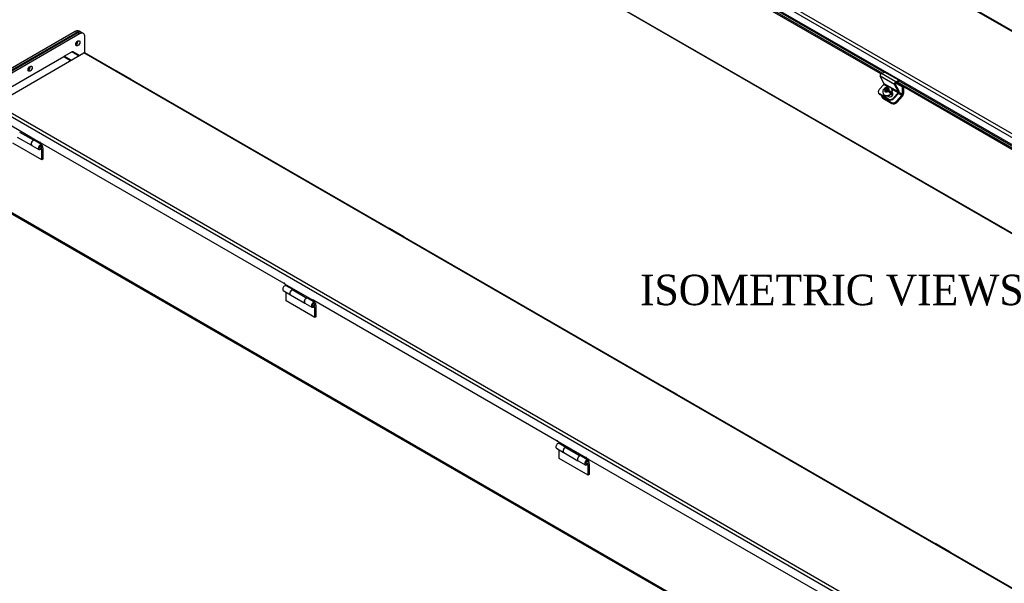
# Model space of a CAD drawing. Header units: inches. Extents: x 1 to 240, y -1 to 159.
# Tile 12 of 14: x 148 to 196, y 106 to 134. Entities that reach past the tile are written whole.
import ezdxf
from ezdxf.enums import TextEntityAlignment as Align

# ---------------------------------------------------------------- set-up
doc = ezdxf.new("R2010")
doc.units = ezdxf.units.IN
doc.header["$MEASUREMENT"] = 0
for name, color, linetype in [('COM40176', 7, 'Continuous'), ('COM52631', 7, 'Continuous'), ('COM70666-2', 7, 'Continuous'), ('COM70693-12', 7, 'Continuous'), ('COM70694-12', 7, 'Continuous'), ('COM70695-2', 7, 'Continuous'), ('Default', 7, 'Continuous'), ('GSK10437', 7, 'Continuous'), ('HNG86641-1', 7, 'Continuous'), ('HNG86641-2', 7, 'Continuous'), ('HNG86641-3', 7, 'Continuous'), ('SCS19420', 7, 'Continuous')]:
    doc.layers.add(name, color=color, linetype=linetype)
doc.styles.add('SEACAD_Times_New_Roman', font='times.ttf')

# ---------------------------------------------------------------- blocks, each defined once
blk = doc.blocks.new('SE5')
at = {"layer": 'COM40176', "color": 7, "linetype": 'Continuous'}
for p, q in [((190.449, 130.599), (190.258, 130.963)), ((190.965, 130.554), (190.258, 130.963)), ((190.318, 131.097), (190.477, 131.173)), ((191.025, 130.689), (190.318, 131.097)), ((191.184, 130.765), (190.477, 131.173)), ((191.025, 130.689), (191.184, 130.765)), ((191.181, 130.716), (191.184, 130.765)), ((190.214, 130.311), (190.439, 130.562)), ((190.658, 130.436), (190.439, 130.562)), ((191.156, 130.191), (190.449, 130.599)), ((191.146, 130.154), (190.837, 130.332)), ((191.156, 130.191), (190.965, 130.554)), ((191.192, 130.232), (191.001, 130.595)), ((191.022, 130.64), (191.181, 130.716)), ((190.181, 130.147), (190.198, 130.114)), ((190.668, 129.845), (190.226, 130.1)), ((190.226, 130.1), (190.243, 130.068)), ((190.685, 129.813), (190.243, 130.068)), ((190.595, 130.006), (190.661, 129.968)), ((190.685, 129.813), (190.668, 129.845)), ((190.858, 130.136), (190.835, 130.15)), ((190.858, 130.136), (190.843, 130.165)), ((190.921, 129.903), (191.146, 130.154)), ((190.921, 129.903), (190.938, 129.871)), ((190.938, 129.871), (191.163, 130.122))]:
    blk.add_line(p, q, dxfattribs=at)
for centre, major_axis, ratio, start_param, end_param in [((190.313, 131.024), (-0.043, -0.0745), 0.57735, 3.839724, 5.934119), ((190.347, 130.234), (0.166, 0.088), 0.767256, 2.021311, 3.592107), ((190.43, 130.579), (-0.0145, -0.0251), 0.57735, 1.22173, 2.792527), ((191.02, 130.616), (-0.043, -0.0745), 0.57735, 3.839724, 5.934119), ((191.02, 130.616), (-0.0145, -0.0251), 0.57735, 3.839724, 5.934119), ((190.364, 130.202), (0.166, 0.088), 0.767256, 3.141593, 3.592107), ((190.751, 130.068), (-0.124, -0.065), 0.767256, 0.450514, 3.559742), ((190.788, 129.98), (-0.166, -0.088), 0.767256, 0.450514, 2.021311), ((190.805, 129.947), (0.166, 0.088), 0.767256, 3.592107, 5.162903), ((190.768, 130.036), (-0.124, -0.065), 0.767256, 3.311973, 3.592107), ((191.137, 130.17), (-0.0145, -0.0251), 0.57735, 1.22173, 2.792527), ((191.137, 130.17), (-0.043, -0.0745), 0.57735, 1.22173, 2.792527)]:
    blk.add_ellipse(centre, major_axis=major_axis, ratio=ratio, start_param=start_param, end_param=end_param, dxfattribs=at)
at = {"layer": 'COM52631', "color": 7, "linetype": 'Continuous'}
for p, q in [((191.031, 130.645), (191.344, 130.464)), ((191.355, 130.47), (191.344, 130.464)), ((191.344, 130.464), (191.344, 130.079)), ((191.412, 130.437), (191.412, 130.117)), ((190.322, 129.984), (190.351, 129.93)), ((190.368, 129.937), (190.81, 129.682)), ((190.368, 129.937), (190.397, 129.883)), ((190.397, 129.883), (190.838, 129.628)), ((191.063, 129.74), (191.325, 130.032)), ((191.091, 129.686), (191.353, 129.978)), ((191.165, 130.124), (191.325, 130.032)), ((191.344, 130.079), (191.191, 130.167)), ((190.81, 129.682), (190.838, 129.628)), ((191.063, 129.74), (191.091, 129.686))]:
    blk.add_line(p, q, dxfattribs=at)
for centre, major_axis, ratio, start_param, end_param in [((190.489, 130.071), (0.166, 0.088), 0.767256, 2.813297, 3.592107), ((190.517, 130.017), (0.166, 0.088), 0.767256, 3.141593, 3.592107), ((191.31, 130.059), (-0.024, -0.0416), 0.57735, 1.22173, 2.356194), ((191.31, 130.059), (-0.072, -0.124), 0.57735, 1.22173, 2.356194), ((190.93, 129.816), (-0.166, -0.088), 0.767256, 0.450514, 2.021311), ((190.958, 129.762), (-0.166, -0.088), 0.767256, 0.450514, 2.021311)]:
    blk.add_ellipse(centre, major_axis=major_axis, ratio=ratio, start_param=start_param, end_param=end_param, dxfattribs=at)
at = {"layer": 'COM70693-12', "color": 7, "linetype": 'Continuous'}
for p, q in [((148.72, 150.977), (232.822, 102.421)), ((148.742, 150.928), (232.822, 102.385))]:
    blk.add_line(p, q, dxfattribs=at)
at = {"layer": 'COM70694-12', "color": 7, "linetype": 'Continuous'}
for p, q in [((153.471, 158.148), (237.241, 109.784)), ((237.273, 109.802), (153.525, 158.154)), ((149.04, 155.502), (232.81, 107.137)), ((149.116, 155.634), (232.886, 107.27)), ((232.81, 106.778), (149.04, 155.143)), ((177.748, 138.503), (190.459, 131.164)), ((190.295, 131.081), (177.607, 138.407)), ((190.358, 131.116), (177.675, 138.439)), ((191.183, 130.746), (203.894, 123.408)), ((203.73, 123.325), (191.042, 130.65)), ((203.793, 123.359), (191.11, 130.682))]:
    blk.add_line(p, q, dxfattribs=at)
at = {"layer": 'SCS19420', "color": 7, "linetype": 'Continuous'}
for p, q in [((190.432, 130.319), (190.428, 130.315)), ((190.574, 130.296), (190.466, 130.359)), ((190.473, 130.369), (190.589, 130.302)), ((190.486, 130.312), (190.525, 130.289)), ((190.527, 130.261), (190.491, 130.221)), ((190.525, 130.289), (190.544, 130.252)), ((190.527, 130.261), (190.525, 130.289)), ((190.546, 130.224), (190.527, 130.261)), ((190.57, 130.339), (190.531, 130.361)), ((190.539, 130.262), (190.554, 130.254)), ((190.574, 130.296), (190.542, 130.261)), ((190.542, 130.261), (190.578, 130.24)), ((190.566, 130.247), (190.588, 130.271)), ((190.57, 130.339), (190.604, 130.347)), ((190.589, 130.302), (190.57, 130.339)), ((190.586, 130.29), (190.574, 130.297)), ((190.588, 130.271), (190.574, 130.297)), ((190.61, 130.276), (190.586, 130.29)), ((190.588, 130.271), (190.623, 130.251)), ((190.623, 130.31), (190.589, 130.302)), ((190.638, 130.385), (190.604, 130.347)), ((190.604, 130.347), (190.623, 130.31)), ((190.642, 130.312), (190.61, 130.276)), ((190.623, 130.251), (190.61, 130.276)), ((190.623, 130.251), (190.655, 130.286)), ((190.668, 130.351), (190.625, 130.303)), ((190.645, 130.393), (190.638, 130.385)), ((190.654, 130.305), (190.642, 130.312)), ((190.655, 130.286), (190.642, 130.312)), ((190.668, 130.351), (190.645, 130.393)), ((190.645, 130.256), (190.663, 130.275)), ((190.653, 130.318), (190.687, 130.356)), ((190.653, 130.318), (190.655, 130.29)), ((190.693, 130.268), (190.655, 130.29)), ((190.655, 130.29), (190.674, 130.253)), ((190.655, 130.286), (190.657, 130.285)), ((190.677, 130.345), (190.668, 130.351)), ((190.687, 130.356), (190.695, 130.364)), ((190.846, 130.315), (190.837, 130.332)), ((190.412, 130.109), (190.421, 130.092)), ((190.491, 130.221), (190.485, 130.214)), ((190.55, 130.219), (190.525, 130.191)), ((190.535, 130.186), (190.54, 130.192)), ((190.54, 130.192), (190.576, 130.232)), ((190.544, 130.252), (190.546, 130.224)), ((190.578, 130.24), (190.546, 130.205)), ((190.546, 130.205), (190.549, 130.202)), ((190.61, 130.24), (190.576, 130.232)), ((190.581, 130.234), (190.578, 130.24)), ((190.61, 130.24), (190.649, 130.218)), ((190.671, 130.241), (190.645, 130.256)), ((190.658, 130.23), (190.645, 130.256)), ((190.658, 130.23), (190.67, 130.224)), ((190.659, 130.211), (190.68, 130.235)), ((190.68, 130.235), (190.671, 130.241)), ((190.674, 130.253), (190.79, 130.186)), ((190.791, 130.171), (190.68, 130.235)), ((190.732, 130.151), (190.759, 130.135)), ((190.867, 130.033), (190.819, 130.124))]:
    blk.add_line(p, q, dxfattribs=at)
for centre, radius, start, end in [((190.447, 130.38), 0.0285, 310.418, 336.5344), ((188.993, 127.473), 3.355, 59.512, 60.488), ((190.488, 129.927), 0.398, 40.729, 59.033), ((188.121, 126.062), 4.779, 59.6574, 60.3426), ((190.443, 129.875), 0.4, 40.7728, 58.9334), ((190.753, 130.142), 0.00918, 218.3341, 313.8493), ((190.78, 130.178), 0.0128, 326.4779, 39.7953)]:
    blk.add_arc(centre, radius, start, end, dxfattribs=at)
for centre, major_axis, ratio, start_param, end_param in [((190.625, 130.22), (-0.212, -0.112), 0.767256, 0, 3.148108), ((190.634, 130.203), (0.212, 0.112), 0.767256, 3.141593, 6.283185), ((190.611, 130.246), (-0.205, -0.108), 0.767256, 5.048311, 5.264962), ((190.589, 130.289), (0.106, 0.056), 0.767256, 2.304752, 3.296138), ((190.589, 130.289), (0.106, 0.056), 0.767256, 0.746483, 1.712767), ((190.583, 130.295), (-0.005, -0.00866), 0.57735, 1.264164, 2.792527), ((190.601, 130.285), (0.0175, 0.0303), 0.57735, 5.644368, 5.934119), ((190.589, 130.289), (-0.106, -0.056), 0.767256, 2.329855, 3.296138), ((190.625, 130.22), (-0.212, -0.112), 0.767256, 6.267931, 6.283185), ((190.589, 130.289), (-0.106, -0.056), 0.767256, 0.746483, 1.737869), ((190.551, 130.259), (0.005, 0.00866), 0.57735, 2.792527, 4.363323), ((190.568, 130.249), (-0.0175, -0.0303), 0.57735, 5.934119, 6.223871), ((190.668, 130.246), (0.005, 0.00866), 0.57735, 4.405756, 5.934119), ((190.611, 130.246), (0.205, 0.108), 0.767256, 5.060845, 5.277495)]:
    blk.add_ellipse(centre, major_axis=major_axis, ratio=ratio, start_param=start_param, end_param=end_param, dxfattribs=at)
for points, knots in [([(190.428, 130.315), (190.421, 130.305), (190.4, 130.277), (190.388, 130.214), (190.391, 130.15), (190.408, 130.122), (190.414, 130.113)], [0, 0, 0, 0, 0.14733, 0.51434, 0.859487, 1, 1, 1, 1]), ([(190.428, 130.319), (190.429, 130.321), (190.429, 130.322), (190.431, 130.325), (190.432, 130.326), (190.437, 130.328), (190.441, 130.328), (190.451, 130.327), (190.457, 130.325), (190.471, 130.32), (190.478, 130.316), (190.486, 130.312)], [0, 0, 0, 0, 0.125, 0.125, 0.25, 0.25, 0.5, 0.5, 0.75, 0.75, 1, 1, 1, 1]), ([(190.834, 130.332), (190.829, 130.342), (190.816, 130.372), (190.767, 130.411), (190.697, 130.439), (190.616, 130.441), (190.533, 130.418), (190.492, 130.385), (190.47, 130.366)], [0, 0, 0, 0, 0.072364, 0.25028, 0.426088, 0.612391, 0.814656, 1, 1, 1, 1]), ([(190.531, 130.361), (190.523, 130.366), (190.516, 130.37), (190.503, 130.375), (190.496, 130.377), (190.489, 130.378), (190.487, 130.378), (190.482, 130.378), (190.481, 130.377), (190.476, 130.375), (190.474, 130.373), (190.473, 130.369)], [0, 0, 0, 0, 0.25, 0.25, 0.5, 0.5, 0.625, 0.625, 0.75, 0.75, 1, 1, 1, 1]), ([(190.625, 130.303), (190.618, 130.302), (190.612, 130.3), (190.602, 130.297), (190.598, 130.296), (190.593, 130.294), (190.592, 130.294), (190.589, 130.292), (190.587, 130.291), (190.586, 130.29)], [0, 0, 0, 0, 0.5, 0.5, 0.75, 0.75, 0.875, 0.875, 1, 1, 1, 1]), ([(190.554, 130.254), (190.553, 130.252), (190.552, 130.251), (190.551, 130.248), (190.551, 130.247), (190.55, 130.242), (190.55, 130.239), (190.55, 130.231), (190.55, 130.225), (190.55, 130.219)], [0, 0, 0, 0, 0.125, 0.125, 0.25, 0.25, 0.5, 0.5, 1, 1, 1, 1]), ([(190.671, 130.241), (190.672, 130.242), (190.673, 130.243), (190.674, 130.246), (190.674, 130.248), (190.674, 130.25), (190.674, 130.251), (190.675, 130.253)], [0, 0, 0, 0, 0.125, 0.125, 0.25, 0.25, 0.347947, 0.347947, 0.347947, 0.347947])]:
    blk.add_open_spline(points, degree=3, knots=knots, dxfattribs=at)
for points in [[(190.574, 130.297), (190.574, 130.296), (190.574, 130.296)], [(190.68, 130.235), (190.68, 130.235), (190.68, 130.235)]]:
    blk.add_open_spline(points, degree=2, dxfattribs=at)
blk = doc.blocks.new('SE6')
at = {"layer": 'COM40176', "color": 7, "linetype": 'Continuous'}
for p, q in [((153.398, 130.827), (152.691, 131.236)), ((166.833, 123.071), (166.126, 123.479)), ((180.268, 115.314), (179.561, 115.722)), ((193.703, 107.557), (192.996, 107.966))]:
    blk.add_line(p, q, dxfattribs=at)
for centre, start_param in [((152.648, 131.161), 3.141593), ((153.355, 130.753), 2.668594), ((166.083, 123.405), 3.141593), ((166.79, 122.996), 2.668594), ((179.518, 115.648), 3.141593), ((180.225, 115.24), 2.668594), ((192.953, 107.891), 3.141593), ((193.66, 107.483), 2.668594)]:
    blk.add_ellipse(centre, major_axis=(-0.043, -0.0745), ratio=0.57735, start_param=start_param, end_param=3.614591, dxfattribs=at)
at = {"layer": 'COM70666-2', "color": 7, "linetype": 'Continuous'}
for p, q in [((150.798, 133.096), (145.936, 130.29)), ((150.886, 133.045), (146.025, 130.238)), ((150.886, 133.045), (150.798, 133.096)), ((151.074, 133.064), (150.985, 133.115)), ((151.151, 132.114), (151.151, 132.892))]:
    blk.add_line(p, q, dxfattribs=at)
for centre in [(150.798, 132.586), (148.456, 131.336)]:
    blk.add_ellipse(centre, major_axis=(0.07, 0.122), ratio=0.57735, dxfattribs=at)
for centre, major_axis, start_param, end_param in [((150.709, 132.637), (0.07, 0.122), 3.821986, 5.602792), ((150.798, 132.79), (-0.187, -0.325), 3.141593, 3.926991), ((150.886, 132.739), (-0.187, -0.325), 2.356194, 3.926991), ((148.367, 131.387), (0.07, 0.122), 3.821986, 5.602792)]:
    blk.add_ellipse(centre, major_axis=major_axis, ratio=0.57735, start_param=start_param, end_param=end_param, dxfattribs=at)
at = {"layer": 'COM70693-12', "color": 7, "linetype": 'Continuous'}
for p, q in [((150.135, 131.948), (150.501, 132.159)), ((150.467, 131.756), (150.135, 131.948)), ((150.135, 131.922), (150.135, 131.948)), ((150.832, 131.967), (150.501, 132.159)), ((150.864, 131.985), (150.555, 132.164)), ((230.436, 76.386), (146.334, 124.942)), ((146.357, 124.893), (230.436, 76.35))]:
    blk.add_line(p, q, dxfattribs=at)
blk.add_ellipse((150.501, 132.071), major_axis=(-0.054, -0.0935), ratio=0.57735, start_param=3.141593, end_param=3.926991, dxfattribs=at)
at = {"layer": 'COM70694-12', "color": 7, "linetype": 'Continuous'}
for p, q in [((146.732, 129.6), (151.087, 132.114)), ((234.857, 83.75), (151.087, 132.114)), ((234.888, 83.768), (151.141, 132.12)), ((230.425, 81.103), (146.656, 129.468)), ((230.502, 81.236), (146.732, 129.6)), ((148.921, 127.712), (147.549, 128.504)), ((148.921, 127.712), (148.942, 127.724)), ((160.942, 120.772), (148.964, 127.688)), ((160.942, 120.772), (160.963, 120.784)), ((162.356, 119.956), (160.984, 120.748)), ((162.356, 119.956), (162.377, 119.968)), ((174.377, 113.015), (162.399, 119.931)), ((174.377, 113.015), (174.398, 113.028)), ((175.791, 112.199), (174.419, 112.991)), ((175.791, 112.199), (175.812, 112.211)), ((187.812, 105.259), (175.834, 112.174))]:
    blk.add_line(p, q, dxfattribs=at)
for centre, major_axis, start_param in [((151.087, 132.026), (-0.054, -0.0935), 3.141593), ((148.942, 127.7), (0.015, -0.026), 0.785398), ((160.963, 120.76), (0.015, -0.026), 0.785398), ((162.377, 119.943), (0.015, -0.026), 0.785398), ((174.398, 113.003), (0.015, -0.026), 0.785398), ((175.812, 112.187), (0.015, -0.026), 0.785398)]:
    blk.add_ellipse(centre, major_axis=major_axis, ratio=0.57735, start_param=start_param, end_param=3.926991, dxfattribs=at)
at = {"layer": 'COM70695-2', "color": 7, "linetype": 'Continuous'}
for p, q in [((146.798, 130.021), (150.113, 131.935)), ((150.113, 131.935), (150.445, 131.743))]:
    blk.add_line(p, q, dxfattribs=at)
at = {"layer": 'GSK10437', "color": 7, "linetype": 'Continuous'}
for p, q in [((150.674, 133.168), (145.813, 130.361)), ((150.674, 133.168), (150.762, 133.117)), ((150.95, 133.135), (150.862, 133.186)), ((150.762, 133.117), (145.901, 130.31))]:
    blk.add_line(p, q, dxfattribs=at)
for centre, major_axis, start_param, end_param in [((150.674, 132.861), (-0.188, -0.325), 3.141593, 3.926991), ((150.762, 132.81), (-0.187, -0.325), 3.047169, 3.926991), ((150.674, 132.657), (-0.07, -0.122), 1.077415, 2.064176), ((148.332, 131.407), (-0.07, -0.122), 1.077416, 2.064175)]:
    blk.add_ellipse(centre, major_axis=major_axis, ratio=0.57735, start_param=start_param, end_param=end_param, dxfattribs=at)
at = {"layer": 'HNG86641-1', "color": 7, "linetype": 'Continuous'}
for p, q in [((147.823, 127.975), (148.524, 127.57)), ((147.932, 128.22), (148.633, 127.815)), ((148.993, 127.64), (148.637, 127.845)), ((148.637, 127.845), (148.637, 127.811)), ((148.632, 127.811), (148.633, 127.815)), ((148.69, 127.792), (148.69, 127.815)), ((148.993, 127.671), (148.993, 127.64)), ((149.02, 127.655), (148.993, 127.64)), ((161.014, 120.73), (161.014, 120.699)), ((161.371, 120.494), (161.014, 120.699)), ((161.258, 120.218), (161.959, 119.813)), ((161.367, 120.463), (162.068, 120.058)), ((161.371, 120.461), (161.371, 120.494)), ((162.067, 120.054), (162.068, 120.058)), ((162.428, 119.883), (162.072, 120.089)), ((162.072, 120.089), (162.072, 120.055)), ((162.125, 120.035), (162.125, 120.058)), ((162.428, 119.914), (162.428, 119.883)), ((162.455, 119.898), (162.428, 119.883)), ((174.449, 112.974), (174.449, 112.943)), ((174.806, 112.737), (174.449, 112.943)), ((174.693, 112.462), (175.394, 112.057)), ((174.802, 112.706), (175.503, 112.301)), ((174.806, 112.704), (174.806, 112.737)), ((175.502, 112.297), (175.503, 112.301)), ((175.863, 112.126), (175.507, 112.332)), ((175.507, 112.332), (175.507, 112.298)), ((175.56, 112.278), (175.56, 112.301)), ((175.863, 112.157), (175.863, 112.126)), ((175.89, 112.142), (175.863, 112.126))]:
    blk.add_line(p, q, dxfattribs=at)
for centre, end_param in [((148.593, 127.689), 3.141593), ((161.326, 120.337), 3.141593), ((162.028, 119.932), 3.182745), ((174.761, 112.581), 3.141593), ((175.463, 112.176), 3.182745)]:
    blk.add_ellipse(centre, major_axis=(0.069, 0.119), ratio=0.57735, start_param=0.356855, end_param=end_param, dxfattribs=at)
at = {"layer": 'HNG86641-2', "color": 7, "linetype": 'Continuous'}
for p, q in [((149.021, 126.861), (147.607, 127.678)), ((148.53, 127.567), (148.88, 127.364)), ((149.018, 127.603), (148.667, 127.805)), ((149.021, 127.357), (148.97, 127.386)), ((149.001, 127.433), (149.008, 127.428)), ((149.021, 127.357), (149.007, 127.439)), ((149.021, 126.861), (149.021, 127.357)), ((149.045, 127.559), (149.074, 127.393)), ((149.074, 127.393), (149.074, 126.892)), ((149.074, 126.892), (149.021, 126.861)), ((161.371, 120.471), (161.039, 120.662)), ((160.901, 120.424), (161.252, 120.222)), ((161.042, 119.921), (161.042, 120.343)), ((162.456, 119.105), (161.042, 119.921)), ((161.965, 119.81), (162.315, 119.608)), ((162.453, 119.846), (162.102, 120.048)), ((162.456, 119.6), (162.405, 119.629)), ((162.437, 119.677), (162.443, 119.671)), ((162.456, 119.6), (162.442, 119.682)), ((162.48, 119.802), (162.509, 119.636)), ((162.509, 119.636), (162.509, 119.135)), ((162.456, 119.105), (162.456, 119.6)), ((162.509, 119.135), (162.456, 119.105)), ((174.806, 112.714), (174.474, 112.906)), ((174.336, 112.667), (174.687, 112.465)), ((174.477, 112.164), (174.477, 112.586)), ((175.891, 111.348), (174.477, 112.164)), ((175.4, 112.053), (175.75, 111.851)), ((175.888, 112.089), (175.537, 112.292)), ((175.891, 111.843), (175.84, 111.873)), ((175.872, 111.92), (175.878, 111.914)), ((175.891, 111.843), (175.877, 111.926)), ((175.915, 112.046), (175.944, 111.879)), ((175.944, 111.879), (175.944, 111.378)), ((175.891, 111.348), (175.891, 111.843)), ((175.944, 111.378), (175.891, 111.348))]:
    blk.add_line(p, q, dxfattribs=at)
for centre, major_axis, start_param, end_param in [((148.598, 127.686), (0.069, 0.119), 0, 3.141593), ((148.949, 127.483), (0.069, 0.119), -0.60135, 4.574538), ((148.949, 127.483), (0.0313, 0.0541), 0, 3.141593), ((160.97, 120.543), (0.069, 0.119), 0, 3.141593), ((161.321, 120.341), (0.069, 0.119), 0.24704, 3.182745), ((162.033, 119.929), (0.069, 0.119), 0, 3.141593), ((162.384, 119.727), (0.069, 0.119), -0.60135, 4.574538), ((162.384, 119.727), (0.0313, 0.0541), 0, 3.141593), ((174.405, 112.786), (0.069, 0.119), 0, 3.141593), ((174.756, 112.584), (0.069, 0.119), 0.24704, 3.182699), ((175.468, 112.172), (0.069, 0.119), 0, 3.141593), ((175.819, 111.97), (0.069, 0.119), -0.60135, 4.574538), ((175.819, 111.97), (0.0313, 0.0541), 0, 3.141593)]:
    blk.add_ellipse(centre, major_axis=major_axis, ratio=0.57735, start_param=start_param, end_param=end_param, dxfattribs=at)
at = {"layer": 'HNG86641-3', "color": 7, "linetype": 'Continuous'}
for p, q in [((148.918, 127.429), (148.927, 127.424)), ((148.989, 127.532), (148.98, 127.538)), ((162.353, 119.673), (162.362, 119.667)), ((162.424, 119.776), (162.415, 119.781)), ((175.788, 111.916), (175.797, 111.911)), ((175.859, 112.019), (175.85, 112.024))]:
    blk.add_line(p, q, dxfattribs=at)
for centre in [(148.958, 127.478), (162.393, 119.722), (175.828, 111.965)]:
    blk.add_arc(centre, 0.0625, 240, 60, dxfattribs=at)
for centre, major_axis in [((148.958, 127.478), (-0.0313, -0.0541)), ((162.393, 119.722), (-0.0312, -0.0541)), ((175.828, 111.965), (-0.0313, -0.0541))]:
    blk.add_ellipse(centre, major_axis=major_axis, ratio=0.57735, start_param=3.141593, end_param=6.283185, dxfattribs=at)

msp = doc.modelspace()

# ---------------------------------------------------------------- block references
at = {"layer": 'Default'}
for name in ['SE5', 'SE6']:
    msp.add_blockref(name, (0, 0), dxfattribs=at)

# ---------------------------------------------------------------- texts
at = {"layer": 'Default', "color": 7, "linetype": 'Continuous', "style": 'SEACAD_Times_New_Roman'}
msp.add_text('ISOMETRIC VIEWS', height=1.5, dxfattribs=at).set_placement((178.444, 121.207), align=Align.TOP_LEFT)

doc.saveas('drawing.dxf')
